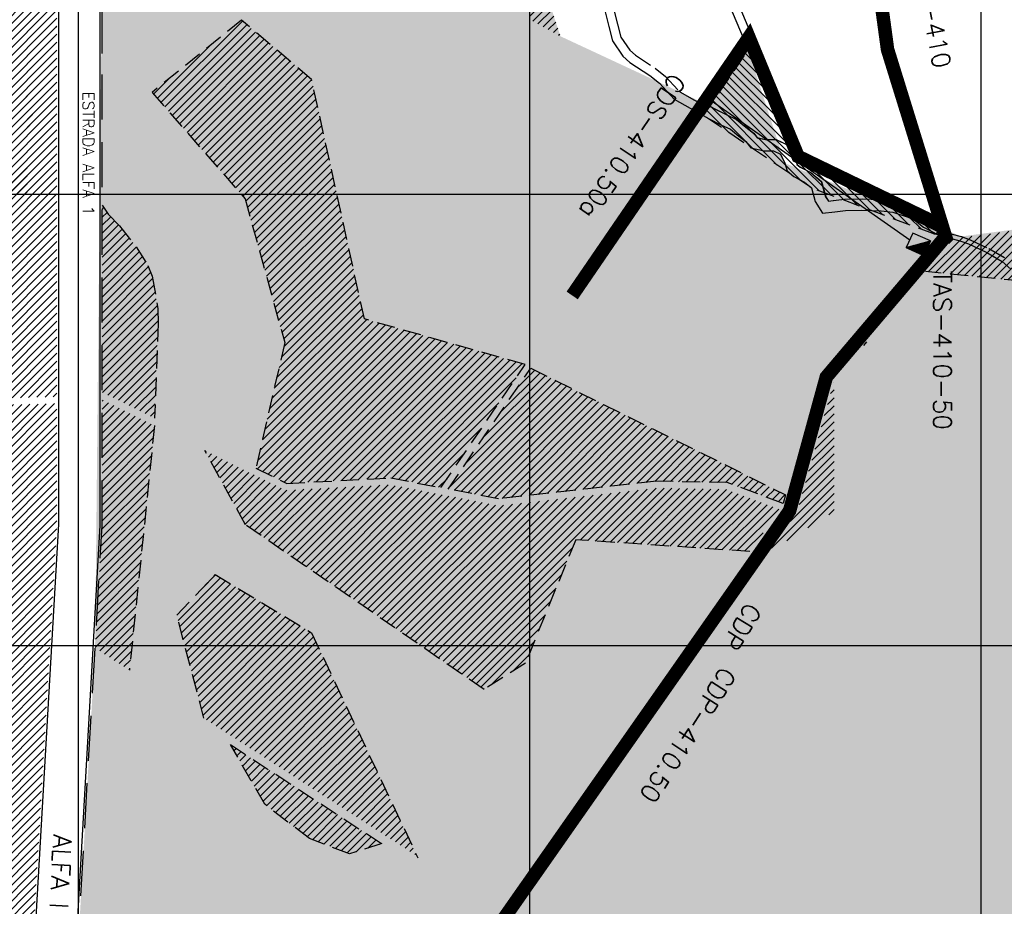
# Model space of a CAD drawing. Extents: x 312047 to 329088, y 8928324 to 8953812.
# Tile 44 of 125: x 323871 to 326052, y 8934422 to 8936387. Entities that reach past the tile are written whole.
import ezdxf
from ezdxf.enums import TextEntityAlignment as Align

# ---------------------------------------------------------------- set-up
doc = ezdxf.new("R2010")
doc.units = 0
doc.header["$LTSCALE"] = 200
doc.header["$MEASUREMENT"] = 0
doc.linetypes.add('DASHED2', pattern=[0.3, 0.2, -0.1])
doc.linetypes.add('HIDDEN', pattern=[0.75, 0.5, -0.25])
doc.layers.get('0').update_dxf_attribs({"linetype": 'CONTINUOUS'})
for name, color, linetype in [('CANAL-PROJ', 180, 'CONTINUOUS'), ('CANAL-TXT', 4, 'CONTINUOUS'), ('CDP', 132, 'CONTINUOUS'), ('CORR', 1, 'DASHED2'), ('FASE1', 5, 'HIDDEN'), ('NOVA MALHA', 1, 'CONTINUOUS'), ('PA-COR', 252, 'CONTINUOUS'), ('PA-DIVI', 130, 'DASHED2'), ('PA-LIN_DIVI', 4, 'DASHED2'), ('PA-LOTE', 100, 'CONTINUOUS'), ('PA-PRAN', 4, 'ZIGZAG'), ('PA-SEQ', 40, 'CONTINUOUS'), ('RODO', 32, 'CONTINUOUS'), ('SETOR 410.50', 145, 'CONTINUOUS'), ('TA', 5, 'CONTINUOUS'), ('TEXT03', 3, 'CONTINUOUS'), ('TEXTO02', 2, 'CONTINUOUS'), ('TEXTO03', 3, 'CONTINUOUS')]:
    doc.layers.add(name, color=color, linetype=linetype)
doc.styles.add('SBI', font='simplex.shx', dxfattribs={"bigfont": 'simp.shx'})
doc.styles.get("Standard").update_dxf_attribs({"font": 'SIMPLEX', "bigfont": 'SIMP'})
doc.linetypes.add('ZIGZAG', pattern='A,0.0001,-0.2,[131,ltypeshp.shx,S=0.2,R=0,X=-0.2,Y=0],-0.4,[131,ltypeshp.shx,S=0.2,R=180,X=0.2,Y=0],-0.2', length=0.8001)
pattern_1 = [(45, (-2e-09, 0), (-8.838834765, 8.838834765), [])]
pattern_2 = [(45, (-16500, 0), (-8.838834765, 8.838834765), [])]
pattern_3 = [(45, (10000, 0), (-8.838834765, 8.838834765), [])]

# ---------------------------------------------------------------- blocks, each defined once
blk = doc.blocks.new('*X18')
at = {"color": 0}
for p, q in [((328441.7, 8920167.6), (328472.4, 8920198.3)), ((328441.9, 8920167.6), (328473.4, 8920199.1)), ((328442.1, 8920167.6), (328474.4, 8920199.9)), ((328442.3, 8920167.6), (328475.4, 8920200.7)), ((328442.4, 8920167.6), (328476.4, 8920201.6)), ((328442.6, 8920167.6), (328477.4, 8920202.4)), ((328442.8, 8920167.6), (328478, 8920202.8)), ((328443, 8920167.6), (328478, 8920202.6)), ((328443.1, 8920167.6), (328478, 8920202.4)), ((328443.3, 8920167.6), (328478, 8920202.3)), ((328443.5, 8920167.6), (328478, 8920202.1)), ((328443.7, 8920167.6), (328478, 8920201.9)), ((328443.9, 8920167.6), (328478, 8920201.7)), ((328444, 8920167.6), (328478, 8920201.6)), ((328444.2, 8920167.6), (328478, 8920201.4)), ((328444.4, 8920167.6), (328478, 8920201.2)), ((328444.6, 8920167.6), (328478, 8920201)), ((328444.7, 8920167.6), (328478, 8920200.9)), ((328444.9, 8920167.6), (328478, 8920200.7)), ((328445.1, 8920167.6), (328478, 8920200.5)), ((328445.3, 8920167.6), (328478, 8920200.3)), ((328445.4, 8920167.6), (328478, 8920200.1)), ((328445.6, 8920167.6), (328478, 8920200)), ((328445.8, 8920167.6), (328478, 8920199.8)), ((328446, 8920167.6), (328478, 8920199.6)), ((328446.2, 8920167.6), (328478, 8920199.4)), ((328446.3, 8920167.6), (328478, 8920199.3)), ((328446.5, 8920167.6), (328478, 8920199.1)), ((328446.7, 8920167.6), (328478, 8920198.9)), ((328446.9, 8920167.6), (328478, 8920198.7)), ((328447, 8920167.6), (328478, 8920198.6)), ((328447.2, 8920167.6), (328478, 8920198.4)), ((328447.4, 8920167.6), (328478, 8920198.2)), ((328447.6, 8920167.6), (328478, 8920198)), ((328447.7, 8920167.6), (328478, 8920197.8)), ((328447.9, 8920167.6), (328478, 8920197.7)), ((328448.1, 8920167.6), (328478, 8920197.5)), ((328437, 8920167.6), (328445.4, 8920176.1)), ((328437.1, 8920167.6), (328446.4, 8920176.9)), ((328437.3, 8920167.6), (328447.4, 8920177.7)), ((328437.5, 8920167.6), (328448.4, 8920178.5)), ((328437.7, 8920167.6), (328449.4, 8920179.3)), ((328437.8, 8920167.6), (328450.4, 8920180.2)), ((328438, 8920167.6), (328451.4, 8920181)), ((328438.2, 8920167.6), (328452.4, 8920181.8)), ((328438.4, 8920167.6), (328453.4, 8920182.6)), ((328438.5, 8920167.6), (328454.4, 8920183.5)), ((328438.7, 8920167.6), (328455.4, 8920184.3)), ((328438.9, 8920167.6), (328456.4, 8920185.1)), ((328439.1, 8920167.6), (328457.4, 8920185.9)), ((328439.3, 8920167.6), (328458.4, 8920186.7)), ((328439.4, 8920167.6), (328459.4, 8920187.6)), ((328439.6, 8920167.6), (328460.4, 8920188.4)), ((328439.8, 8920167.6), (328461.4, 8920189.2)), ((328440, 8920167.6), (328462.4, 8920190)), ((328440.1, 8920167.6), (328463.4, 8920190.9)), ((328440.3, 8920167.6), (328464.4, 8920191.7)), ((328440.5, 8920167.6), (328465.4, 8920192.5)), ((328440.7, 8920167.6), (328466.4, 8920193.3)), ((328440.8, 8920167.6), (328467.4, 8920194.1)), ((328441, 8920167.6), (328468.4, 8920195)), ((328441.2, 8920167.6), (328469.4, 8920195.8)), ((328441.4, 8920167.6), (328470.4, 8920196.6)), ((328441.6, 8920167.6), (328471.4, 8920197.4)), ((328448.3, 8920167.6), (328478, 8920197.3)), ((328448.4, 8920167.6), (328478, 8920197.1)), ((328448.6, 8920167.6), (328478, 8920197)), ((328448.8, 8920167.6), (328478, 8920196.8)), ((328449, 8920167.6), (328478, 8920196.6)), ((328449.2, 8920167.6), (328478, 8920196.4)), ((328449.3, 8920167.6), (328478, 8920196.3)), ((328449.5, 8920167.6), (328478, 8920196.1)), ((328449.7, 8920167.6), (328478, 8920195.9)), ((328449.9, 8920167.6), (328478, 8920195.7)), ((328450, 8920167.6), (328478, 8920195.5)), ((328450.2, 8920167.6), (328478, 8920195.4)), ((328450.4, 8920167.6), (328478, 8920195.2)), ((328450.6, 8920167.6), (328478, 8920195)), ((328450.7, 8920167.6), (328478, 8920194.8)), ((328450.9, 8920167.6), (328478, 8920194.7)), ((328451.1, 8920167.6), (328478, 8920194.5)), ((328451.3, 8920167.6), (328478, 8920194.3)), ((328451.5, 8920167.6), (328478, 8920194.1)), ((328451.6, 8920167.6), (328478, 8920194)), ((328451.8, 8920167.6), (328478, 8920193.8)), ((328452, 8920167.6), (328478, 8920193.6)), ((328452.2, 8920167.6), (328478, 8920193.4)), ((328452.3, 8920167.6), (328478, 8920193.3)), ((328452.5, 8920167.6), (328478, 8920193.1)), ((328452.7, 8920167.6), (328478, 8920192.9)), ((328452.9, 8920167.6), (328478, 8920192.7)), ((328453, 8920167.6), (328478, 8920192.5)), ((328453.2, 8920167.6), (328478, 8920192.4)), ((328453.4, 8920167.6), (328478, 8920192.2)), ((328453.6, 8920167.6), (328478, 8920192)), ((328453.8, 8920167.6), (328478, 8920191.8)), ((328453.9, 8920167.6), (328478, 8920191.7)), ((328454.1, 8920167.6), (328478, 8920191.5)), ((328454.3, 8920167.6), (328478, 8920191.3)), ((328454.5, 8920167.6), (328478, 8920191.1)), ((328454.6, 8920167.6), (328478, 8920191)), ((328454.8, 8920167.6), (328478, 8920190.8)), ((328455, 8920167.6), (328478, 8920190.6)), ((328455.2, 8920167.6), (328478, 8920190.4)), ((328455.3, 8920167.6), (328478, 8920190.2)), ((328455.5, 8920167.6), (328478, 8920190.1)), ((328455.7, 8920167.6), (328478, 8920189.9)), ((328455.9, 8920167.6), (328478, 8920189.7)), ((328456.1, 8920167.6), (328478, 8920189.5)), ((328456.2, 8920167.6), (328478, 8920189.4)), ((328456.4, 8920167.6), (328478, 8920189.2)), ((328456.6, 8920167.6), (328478, 8920189)), ((328456.8, 8920167.6), (328478, 8920188.8)), ((328456.9, 8920167.6), (328478, 8920188.7)), ((328457.1, 8920167.6), (328478, 8920188.5)), ((328457.3, 8920167.6), (328478, 8920188.3)), ((328457.5, 8920167.6), (328478, 8920188.1)), ((328457.6, 8920167.6), (328478, 8920187.9)), ((328457.8, 8920167.6), (328478, 8920187.8)), ((328458, 8920167.6), (328478, 8920187.6)), ((328458.2, 8920167.6), (328478, 8920187.4)), ((328458.3, 8920167.6), (328478, 8920187.2)), ((328458.5, 8920167.6), (328478, 8920187.1)), ((328458.7, 8920167.6), (328478, 8920186.9)), ((328458.9, 8920167.6), (328478, 8920186.7)), ((328459.1, 8920167.6), (328478, 8920186.5)), ((328459.2, 8920167.6), (328478, 8920186.4)), ((328459.4, 8920167.6), (328478, 8920186.2)), ((328459.6, 8920167.6), (328478, 8920186)), ((328459.8, 8920167.6), (328478, 8920185.8)), ((328459.9, 8920167.6), (328478, 8920185.6)), ((328460.1, 8920167.6), (328478, 8920185.5)), ((328460.3, 8920167.6), (328478, 8920185.3)), ((328460.5, 8920167.6), (328478, 8920185.1)), ((328460.6, 8920167.6), (328478, 8920184.9)), ((328460.8, 8920167.6), (328478, 8920184.8)), ((328461, 8920167.6), (328478, 8920184.6)), ((328461.2, 8920167.6), (328478, 8920184.4)), ((328461.4, 8920167.6), (328478, 8920184.2)), ((328461.5, 8920167.6), (328478, 8920184.1)), ((328461.7, 8920167.6), (328478, 8920183.9)), ((328461.9, 8920167.6), (328478, 8920183.7)), ((328462.1, 8920167.6), (328478, 8920183.5)), ((328462.2, 8920167.6), (328478, 8920183.4)), ((328462.4, 8920167.6), (328478, 8920183.2)), ((328462.6, 8920167.6), (328478, 8920183)), ((328462.8, 8920167.6), (328478, 8920182.8)), ((328462.9, 8920167.6), (328478, 8920182.6)), ((328463.1, 8920167.6), (328478, 8920182.5)), ((328463.3, 8920167.6), (328478, 8920182.3)), ((328463.5, 8920167.6), (328478, 8920182.1)), ((328463.7, 8920167.6), (328478, 8920181.9)), ((328463.8, 8920167.6), (328478, 8920181.8)), ((328464, 8920167.6), (328478, 8920181.6)), ((328464.2, 8920167.6), (328478, 8920181.4)), ((328464.4, 8920167.6), (328478, 8920181.2)), ((328464.5, 8920167.6), (328478, 8920181.1)), ((328464.7, 8920167.6), (328478, 8920180.9)), ((328464.9, 8920167.6), (328478, 8920180.7)), ((328465.1, 8920167.6), (328478, 8920180.5)), ((328465.2, 8920167.6), (328478, 8920180.3)), ((328465.4, 8920167.6), (328478, 8920180.2)), ((328465.6, 8920167.6), (328478, 8920180)), ((328465.8, 8920167.6), (328478, 8920179.8)), ((328465.9, 8920167.6), (328478, 8920179.6)), ((328466.1, 8920167.6), (328478, 8920179.5)), ((328466.3, 8920167.6), (328478, 8920179.3)), ((328466.5, 8920167.6), (328478, 8920179.1)), ((328466.7, 8920167.6), (328478, 8920178.9)), ((328466.8, 8920167.6), (328478, 8920178.8)), ((328467, 8920167.6), (328478, 8920178.6)), ((328467.2, 8920167.6), (328478, 8920178.4)), ((328467.4, 8920167.6), (328478, 8920178.2)), ((328467.5, 8920167.6), (328478, 8920178)), ((328467.7, 8920167.6), (328478, 8920177.9)), ((328467.9, 8920167.6), (328478, 8920177.7)), ((328468.1, 8920167.6), (328478, 8920177.5)), ((328468.2, 8920167.6), (328478, 8920177.3)), ((328468.4, 8920167.6), (328478, 8920177.2)), ((328468.6, 8920167.6), (328478, 8920177)), ((328468.8, 8920167.6), (328478, 8920176.8)), ((328469, 8920167.6), (328478, 8920176.6)), ((328469.1, 8920167.6), (328478, 8920176.5)), ((328469.3, 8920167.6), (328478, 8920176.3)), ((328469.5, 8920167.6), (328478, 8920176.1)), ((328469.7, 8920167.6), (328478, 8920175.9)), ((328469.8, 8920167.6), (328478, 8920175.7)), ((328435.2, 8920167.6), (328435.4, 8920167.8)), ((328435.4, 8920167.6), (328436.4, 8920168.6)), ((328435.5, 8920167.6), (328437.4, 8920169.5)), ((328435.7, 8920167.6), (328438.4, 8920170.3)), ((328435.9, 8920167.6), (328439.4, 8920171.1)), ((328436.1, 8920167.6), (328440.4, 8920171.9)), ((328436.3, 8920167.6), (328441.4, 8920172.8)), ((328436.4, 8920167.6), (328442.4, 8920173.6)), ((328436.6, 8920167.6), (328443.4, 8920174.4)), ((328436.8, 8920167.6), (328444.4, 8920175.2)), ((328470, 8920167.6), (328478, 8920175.6)), ((328470.2, 8920167.6), (328478, 8920175.4)), ((328470.4, 8920167.6), (328478, 8920175.2)), ((328470.5, 8920167.6), (328478, 8920175)), ((328470.7, 8920167.6), (328478, 8920174.9)), ((328470.9, 8920167.6), (328478, 8920174.7)), ((328471.1, 8920167.6), (328478, 8920174.5)), ((328471.3, 8920167.6), (328478, 8920174.3)), ((328471.4, 8920167.6), (328478, 8920174.2)), ((328471.6, 8920167.6), (328478, 8920174)), ((328471.8, 8920167.6), (328478, 8920173.8)), ((328472, 8920167.6), (328478, 8920173.6)), ((328472.1, 8920167.6), (328478, 8920173.5)), ((328472.3, 8920167.6), (328478, 8920173.3)), ((328472.5, 8920167.6), (328478, 8920173.1)), ((328472.7, 8920167.6), (328478, 8920172.9)), ((328472.8, 8920167.6), (328478, 8920172.7)), ((328473, 8920167.6), (328478, 8920172.6)), ((328473.2, 8920167.6), (328478, 8920172.4)), ((328473.4, 8920167.6), (328478, 8920172.2)), ((328473.6, 8920167.6), (328478, 8920172)), ((328473.7, 8920167.6), (328478, 8920171.9)), ((328473.9, 8920167.6), (328478, 8920171.7)), ((328474.1, 8920167.6), (328478, 8920171.5)), ((328474.3, 8920167.6), (328478, 8920171.3)), ((328474.4, 8920167.6), (328478, 8920171.2)), ((328474.6, 8920167.6), (328478, 8920171)), ((328474.8, 8920167.6), (328478, 8920170.8)), ((328475, 8920167.6), (328478, 8920170.6)), ((328475.1, 8920167.6), (328478, 8920170.4)), ((328475.3, 8920167.6), (328478, 8920170.3)), ((328475.5, 8920167.6), (328478, 8920170.1)), ((328475.7, 8920167.6), (328478, 8920169.9)), ((328475.8, 8920167.6), (328478, 8920169.7)), ((328476, 8920167.6), (328478, 8920169.6)), ((328476.2, 8920167.6), (328478, 8920169.4)), ((328476.4, 8920167.6), (328478, 8920169.2)), ((328476.6, 8920167.6), (328478, 8920169)), ((328476.7, 8920167.6), (328478, 8920168.9)), ((328476.9, 8920167.6), (328478, 8920168.7)), ((328477.1, 8920167.6), (328478, 8920168.5)), ((328477.3, 8920167.6), (328478, 8920168.3)), ((328477.4, 8920167.6), (328478, 8920168.1)), ((328477.6, 8920167.6), (328478, 8920168)), ((328477.8, 8920167.6), (328478, 8920167.8)), ((328478, 8920167.6), (328478, 8920167.6))]:
    blk.add_line(p, q, dxfattribs=at)
blk = doc.blocks.new('B-116')
at = {"layer": 'PA-SEQ'}
h = blk.add_hatch(dxfattribs=at)
h.set_pattern_fill('ANSI31', color=256, scale=100, style=0)
h.paths.add_polyline_path([(325003, 8935614.4), (325567.4, 8935333.9), (325562, 8935314.6), (325438.5, 8935361), (325281.6, 8935363.9), (324931.4, 8935325.1), (324820.1, 8935346.7)])
h = blk.add_hatch(dxfattribs=at)
h.set_pattern_fill('ANSI31', color=256, scale=100, style=0)
h.paths.add_polyline_path([(324337.8, 8934780.2), (324672.9, 8934560.8), (324601.4, 8934538.3), (324512.6, 8934571.9), (324413.6, 8934648.2)])
h = blk.add_hatch(dxfattribs=at)
h.set_pattern_fill('ANSI31', color=256, scale=100, style=0)
h.paths.add_polyline_path([(324488.8, 8933489.4), (324440, 8933739.6), (323997.9, 8934303), (323985.4, 8934086.1)])
h = blk.add_hatch(dxfattribs=at)
h.set_pattern_fill('ANSI31', color=256, scale=100, style=0)
h.paths.add_polyline_path([(324337.6, 8934292.7), (324332.1, 8934254.3), (324389.1, 8934219.7), (324426, 8934235.9)])
h = blk.add_hatch(dxfattribs=at)
h.set_pattern_fill('ANSI31', color=256, scale=100, style=0)
h.paths.add_polyline_path([(324360.9, 8934311.6), (324337.6, 8934292.7), (324426, 8934235.9), (324419.7, 8934273.6)])
h = blk.add_hatch(dxfattribs=at)
h.set_pattern_fill('ANSI31', color=256, scale=100, style=0)
h.paths.add_polyline_path([(324857.8, 8932421), (324791.8, 8932335.9), (324644.7, 8932306.5), (324588.5, 8932386.7), (324719, 8932486.9), (324839.9, 8932495.1)])
at = {"layer": 'PA-DIVI'}
blk.add_lwpolyline([(324337.8, 8934780.2), (324672.9, 8934560.8), (324601.4, 8934538.3), (324512.6, 8934571.9), (324413.6, 8934648.2)], close=True, dxfattribs=at)
at = {"layer": 'PA-LIN_DIVI'}
for points in [[(325003, 8935614.4), (325567.4, 8935333.9), (325562, 8935314.6), (325438.5, 8935361), (325281.6, 8935363.9), (324931.4, 8935325.1), (324820.1, 8935346.7)], [(324488.8, 8933489.4), (324440, 8933739.6), (323997.9, 8934303), (323985.4, 8934086.1)], [(324337.6, 8934292.7), (324332.1, 8934254.3), (324389.1, 8934219.7), (324426, 8934235.9)], [(324360.9, 8934311.6), (324337.6, 8934292.7), (324426, 8934235.9), (324419.7, 8934273.6)], [(324857.8, 8932421), (324791.8, 8932335.9), (324644.7, 8932306.5), (324588.5, 8932386.7), (324719, 8932486.9), (324839.9, 8932495.1)]]:
    blk.add_lwpolyline(points, close=True, dxfattribs=at)

msp = doc.modelspace()

# ---------------------------------------------------------------- hatches: boundary and pattern name
at = {"layer": 'PA-SEQ'}
h = msp.add_hatch(dxfattribs=at)
h.set_pattern_fill('ANSI31,_I', color=256, scale=100, style=2)
h.set_pattern_definition(pattern_1)
h.paths.add_polyline_path([(323803.1, 8937034.9), (323500, 8936048.5), (323467.6, 8936000), (323793.5, 8936000), (323953.3, 8936376.1), (323953.3, 8936494.4)])
edge = h.paths.add_edge_path(flags=16)
edge.add_ellipse((323762.2, 8936173), major_axis=(0, -57.7), ratio=0.384685, start_angle=0, end_angle=360)
h.paths.add_polyline_path([(323953.3, 8936376.1), (323793.5, 8936000), (323953.3, 8936000)])
h.paths.add_polyline_path([(323599.1, 8935542.6), (323953.3, 8935551.1), (323953.3, 8936000), (323793.5, 8936000)])
h.paths.add_polyline_path([(323599.1, 8935542.6), (323793.5, 8936000), (323467.6, 8936000), (323236, 8935652.8), (323200.1, 8935533)])
h.paths.add_polyline_path([(323747, 8936210.7), (323747, 8936137), (323783, 8936137), (323783, 8936210.7)], flags=8)
h = msp.add_hatch(dxfattribs=at)
h.set_pattern_fill('ANSI31,_I', color=256, scale=100, style=2)
h.set_pattern_definition(pattern_1)
h.paths.add_polyline_path([(325000, 8936559.1), (325000, 8936388.1), (325068.8, 8936350.1)])
h = msp.add_hatch(dxfattribs=at)
h.set_pattern_fill('ANSI31', color=256, scale=100, style=0)
h.set_pattern_definition(pattern_2)
h.paths.add_polyline_path([(324394.1, 8935392.8), (324462.3, 8935359.1), (324692.7, 8935371.4), (324804, 8935349.8), (324990.7, 8935622.8), (324634.3, 8935723.6), (324517.5, 8936254.6), (324362.4, 8936385.6), (324164, 8936225.7), (324370.2, 8935990.1), (324457.9, 8935671.3)])
h = msp.add_hatch(dxfattribs=at)
h.set_pattern_fill('ANSI31', color=256, scale=100, style=0)
h.set_pattern_definition(pattern_2)
h.paths.add_polyline_path([(324394.1, 8935392.8), (324462.3, 8935359.1), (324692.7, 8935371.4), (324804, 8935349.8), (324990.7, 8935622.8), (324634.3, 8935723.6), (324517.5, 8936254.6), (324362.4, 8936385.6), (324164, 8936225.7), (324370.2, 8935990.1), (324457.9, 8935671.3)])
h = msp.add_hatch(dxfattribs=at)
h.set_pattern_fill('ANSI31', color=256, scale=100, style=0)
h.set_pattern_definition(pattern_2)
h.paths.add_polyline_path([(324394.1, 8935392.8), (324462.3, 8935359.1), (324692.7, 8935371.4), (324804, 8935349.8), (324990.7, 8935622.8), (324634.3, 8935723.6), (324517.5, 8936254.6), (324362.4, 8936385.6), (324164, 8936225.7), (324370.2, 8935990.1), (324457.9, 8935671.3)])
h = msp.add_hatch(dxfattribs=at)
h.set_pattern_fill('ANSI31,_I', color=256, scale=100, style=2)
h.set_pattern_definition(pattern_1)
h.paths.add_polyline_path([(323953.3, 8936376.1), (323793.5, 8936000), (323953.3, 8936000)])
h = msp.add_hatch(dxfattribs=at)
h.set_pattern_fill('ANSI31', color=256, scale=100, angle=90, style=0)
h.paths.add_polyline_path([(325485.8, 8936317, -0.254901), (325483.5, 8936317.2), (325387.2, 8936176.4, -0.247692), (325388.3, 8936174.3, -0.148836), (325387.9, 8936172.9), (325622.7, 8936015.4, -0.740893), (325627.3, 8936014, -0.090283), (325627.1, 8936013.1), (325899.7, 8935910.5), (325904.1, 8935915.8, -0.090796), (325904, 8935916.7, -0.117097), (325904.2, 8935917.8), (325588.9, 8936076.5, -0.790355), (325584.2, 8936077.6, -0.30169), (325585.7, 8936079.9)])
h = msp.add_hatch(dxfattribs=at)
h.set_pattern_fill('ANSI31', color=256, scale=100, angle=-1e-14, style=0)
h.paths.add_polyline_path([(326000, 8935909.7), (325937.5, 8935901.2), (325877.3, 8935828.8), (326000, 8935816.3)])
h.paths.add_polyline_path([(326500, 8935977.1), (326000, 8935909.7), (326000, 8935816.3), (326500, 8935765.5)])
h.paths.add_polyline_path([(326669.5, 8936000), (326500, 8935977.1), (326500, 8935765.5), (326569.3, 8935758.5), (326735.2, 8935500), (326803.5, 8935500), (326744.3, 8935725.5)])
h.paths.add_polyline_path([(326803.5, 8935500), (326735.2, 8935500), (326781.6, 8935427.6), (326850.5, 8935158.8), (326878.7, 8935098.8), (326845, 8935342)])
h = msp.add_hatch(dxfattribs=at)
h.set_pattern_fill('ANSI31', color=256, scale=100, angle=-1e-14, style=0)
h.paths.add_polyline_path([(326000, 8935909.7), (325937.5, 8935901.2), (325877.3, 8935828.8), (326000, 8935816.3)])
h.paths.add_polyline_path([(326500, 8935977.1), (326000, 8935909.7), (326000, 8935816.3), (326500, 8935765.5)])
h.paths.add_polyline_path([(326669.5, 8936000), (326500, 8935977.1), (326500, 8935765.5), (326569.3, 8935758.5), (326735.2, 8935500), (326803.5, 8935500), (326744.3, 8935725.5)])
h.paths.add_polyline_path([(326803.5, 8935500), (326735.2, 8935500), (326781.6, 8935427.6), (326850.5, 8935158.8), (326878.7, 8935098.8), (326845, 8935342)])
h = msp.add_hatch(dxfattribs=at)
h.set_pattern_fill('ANSI31', color=256, scale=100, style=0)
h.set_pattern_definition(pattern_2)
h.paths.add_polyline_path([(324053.3, 8935975.7), (324066.9, 8935955.7), (324091.9, 8935930.3), (324128.7, 8935883.2), (324154.5, 8935841.8), (324164.4, 8935818.2), (324177, 8935746.8), (324177.3, 8935713.5), (324169.4, 8935504), (324053.3, 8935561.4)])
h = msp.add_hatch(dxfattribs=at)
h.set_pattern_fill('ANSI31', color=256, scale=100, style=0)
h.set_pattern_definition(pattern_2)
h.paths.add_polyline_path([(324053.3, 8935975.7), (324066.9, 8935955.7), (324091.9, 8935930.3), (324128.7, 8935883.2), (324154.5, 8935841.8), (324164.4, 8935818.2), (324177, 8935746.8), (324177.3, 8935713.5), (324169.4, 8935504), (324053.3, 8935561.4)])
h = msp.add_hatch(dxfattribs=at)
h.set_pattern_fill('ANSI31', color=256, scale=100, style=0)
h.set_pattern_definition(pattern_2)
h.paths.add_polyline_path([(324053.3, 8935975.7), (324066.9, 8935955.7), (324091.9, 8935930.3), (324128.7, 8935883.2), (324154.5, 8935841.8), (324164.4, 8935818.2), (324177, 8935746.8), (324177.3, 8935713.5), (324169.4, 8935504), (324053.3, 8935561.4)])
h = msp.add_hatch(dxfattribs=at)
h.set_pattern_fill('ANSI31', color=256, scale=100, angle=-1e-14, style=0)
h.paths.add_polyline_path([(325675.2, 8935583.5, -0.069058), (325674.5, 8935583.6), (325650.8, 8935500), (325675.2, 8935500)])
h.paths.add_polyline_path([(325675.2, 8935500), (325650.8, 8935500), (325594, 8935299.3, -0.305013), (325595.8, 8935297.2), (325675.2, 8935306)])
h.paths.add_polyline_path([(325673, 8935295.6, -0.139842), (325672.7, 8935296.9, -0.414214), (325675.2, 8935299.4), (325675.2, 8935306), (325595.8, 8935297.2, -0.645412), (325591.9, 8935294.8), (325531.8, 8935209, -0.101359), (325532.5, 8935208.2)])
h = msp.add_hatch(dxfattribs=at)
h.set_pattern_fill('ANSI31,_I', color=256, scale=100, style=2)
h.set_pattern_definition(pattern_1)
h.paths.add_polyline_path([(323936.1, 8934969.2), (323953.3, 8935268.6), (323953.3, 8935536.1), (323343.8, 8935521.5), (323154.6, 8935001.4), (322863.5, 8934544), (323098, 8934209), (323289.3, 8933923), (323274.4, 8933796.3), (323244.8, 8933543.1), (323216.5, 8933302.3), (323484.2, 8933216.4), (323806, 8933055.9), (323828.7, 8933103), (323877.2, 8933945), (323908.3, 8934485.3)])
h = msp.add_hatch(dxfattribs=at)
h.set_pattern_fill('ANSI31', color=256, scale=100, style=0)
h.set_pattern_definition(pattern_3)
h.paths.add_polyline_path([(324169.4, 8935487.2), (324053.3, 8935544.7), (324053.3, 8935265.7), (324037.7, 8934994.6), (324113.8, 8934945.4)])
h = msp.add_hatch(dxfattribs=at)
h.set_pattern_fill('ANSI31', color=256, scale=100, style=0)
h.set_pattern_definition(pattern_3)
h.paths.add_polyline_path([(324169.4, 8935487.2), (324053.3, 8935544.7), (324053.3, 8935265.7), (324037.7, 8934994.6), (324113.8, 8934945.4)])
h = msp.add_hatch(dxfattribs=at)
h.set_pattern_fill('ANSI31', color=256, scale=100, style=0)
h.set_pattern_definition(pattern_3)
h.paths.add_polyline_path([(324169.4, 8935487.2), (324053.3, 8935544.7), (324053.3, 8935265.7), (324037.7, 8934994.6), (324113.8, 8934945.4)])
h = msp.add_hatch(dxfattribs=at)
h.set_pattern_fill('ANSI31', color=256, scale=100, angle=-1e-14, style=0)
h.paths.add_polyline_path([(325553.9, 8935301.6), (325435.7, 8935346), (325282.3, 8935348.9), (324930.8, 8935309.9), (324751.6, 8935344.7), (324691.6, 8935356.3), (324459.1, 8935343.9), (324280.7, 8935432.1), (324371.2, 8935267.4), (324899.7, 8934902.5), (324991.4, 8934961.1), (325102.7, 8935234.4), (325488.5, 8935208.2)])
h = msp.add_hatch(dxfattribs=at)
h.set_pattern_fill('ANSI31', color=256, scale=100, angle=-1e-14, style=0)
h.paths.add_polyline_path([(325553.9, 8935301.6), (325435.7, 8935346), (325282.3, 8935348.9), (324930.8, 8935309.9), (324751.6, 8935344.7), (324691.6, 8935356.3), (324459.1, 8935343.9), (324280.7, 8935432.1), (324371.2, 8935267.4), (324899.7, 8934902.5), (324991.4, 8934961.1), (325102.7, 8935234.4), (325488.5, 8935208.2)])
h = msp.add_hatch(dxfattribs=at)
h.set_pattern_fill('ANSI31', color=256, scale=100, angle=-1e-14, style=0)
h.paths.add_polyline_path([(325553.9, 8935301.6), (325435.7, 8935346), (325282.3, 8935348.9), (324930.8, 8935309.9), (324751.6, 8935344.7), (324691.6, 8935356.3), (324459.1, 8935343.9), (324280.7, 8935432.1), (324371.2, 8935267.4), (324899.7, 8934902.5), (324991.4, 8934961.1), (325102.7, 8935234.4), (325488.5, 8935208.2)])
h = msp.add_hatch(dxfattribs=at)
h.set_pattern_fill('ANSI31', color=256, scale=100, style=0)
h.set_pattern_definition(pattern_3)
h.paths.add_polyline_path([(324517.2, 8935028.3), (324303.7, 8935157), (324219, 8935066.9), (324278.9, 8934838.7), (324750.9, 8934533.5)])
h = msp.add_hatch(dxfattribs=at)
h.set_pattern_fill('ANSI31', color=256, scale=100, style=0)
h.set_pattern_definition(pattern_3)
h.paths.add_polyline_path([(324517.2, 8935028.3), (324303.7, 8935157), (324219, 8935066.9), (324278.9, 8934838.7), (324750.9, 8934533.5)])
h = msp.add_hatch(dxfattribs=at)
h.set_pattern_fill('ANSI31', color=256, scale=100, style=0)
h.set_pattern_definition(pattern_3)
h.paths.add_polyline_path([(324517.2, 8935028.3), (324303.7, 8935157), (324219, 8935066.9), (324278.9, 8934838.7), (324750.9, 8934533.5)])
at = {"layer": 'SETOR 410.50'}
h = msp.add_hatch(dxfattribs=at)
h.set_pattern_fill('DOTS', color=256, scale=100, angle=-90, style=0)
h.set_pattern_definition([(270, (-8635185.5995, 9270004.921), (6.25, -3.125), [0, -6.25])])
h.paths.add_polyline_path([(324679.8, 8937531.7), (323903.3, 8937289.7), (323868.6, 8937172.3), (324053.3, 8936508.1), (324037.8, 8934995.3), (323856.4, 8931800.1), (324326.4, 8931523.2), (324913.9, 8932042.3), (325210.1, 8932436.3), (324973.2, 8932515.5), (326132.9, 8934280.1), (326476.4, 8934025.6), (326466.5, 8934110), (326516.2, 8934276.5), (326587.7, 8934399), (326583.9, 8934513.7), (326645.8, 8934766.3), (326878.7, 8935098.8), (326845, 8935342), (326743.2, 8935726.5), (326669.5, 8936000), (325957.1, 8935906.5), (325566.1, 8936069), (325484.9, 8936319.3), (325393.5, 8936198.7), (325068.8, 8936350.1), (324965.3, 8936664.4)])

# ---------------------------------------------------------------- linework, layer by layer
at = {"layer": 'CANAL-PROJ', "const_width": 30}
for points in [[(326323.8, 8937275.6), (326179.2, 8937301.2), (325898.7, 8936983), (325739.7, 8936716.3), (325793.5, 8936320.9), (325922, 8935906.1), (325657.9, 8935595), (325576.5, 8935298.5), (324945.3, 8934397.8), (324541.8, 8933422.7)], [(325911.6, 8935930.8), (325595.3, 8936083.8), (325486.4, 8936347.9), (325094.8, 8935775.7)]]:
    msp.add_lwpolyline(points, dxfattribs=at)
at = {"layer": 'CDP'}
msp.add_line((325395.7, 8936213.2), (325842.7, 8935899.1), dxfattribs=at)
at = {"layer": 'CORR'}
for p, q in [((325187.2, 8936408.8), (325195.3, 8936376.9)), ((325195.3, 8936376.9), (325202.6, 8936348.3)), ((325202.6, 8936348.3), (325222.3, 8936319.2)), ((325222.3, 8936319.2), (325235, 8936307.9)), ((325235, 8936307.9), (325278.7, 8936279.2)), ((325278.7, 8936279.2), (325301.6, 8936260.7)), ((325301.6, 8936260.7), (325333, 8936226.9)), ((325333, 8936226.9), (325365.8, 8936208.4)), ((325364, 8936186.6), (325378.2, 8936207.3)), ((325365.8, 8936208.4), (325375.2, 8936203.2)), ((325375.2, 8936203.2), (325378.1, 8936207.3)), ((325378.1, 8936207.3), (325408.9, 8936190)), ((325378.2, 8936207.3), (325409.1, 8936190)), ((325408.9, 8936190), (325435.7, 8936176.4)), ((325409.1, 8936190), (325435.8, 8936176.4)), ((325435.7, 8936176.4), (325458.7, 8936165.3)), ((325435.8, 8936176.4), (325458.9, 8936165.3)), ((325458.7, 8936165.3), (325479.6, 8936148.6)), ((325458.9, 8936165.3), (325479.7, 8936148.5)), ((325479.6, 8936148.6), (325496.8, 8936135)), ((325479.7, 8936148.5), (325496.9, 8936135)), ((325496.8, 8936135), (325504.7, 8936125.4)), ((325496.9, 8936135), (325504.9, 8936125.3)), ((325504.7, 8936125.4), (325522.9, 8936121)), ((325504.9, 8936125.3), (325523.1, 8936121)), ((325522.9, 8936121), (325546.3, 8936121)), ((325523.1, 8936121), (325546.5, 8936121)), ((325546.3, 8936121), (325574.7, 8936108)), ((325546.5, 8936121), (325574.8, 8936108)), ((325574.7, 8936108), (325589.5, 8936078)), ((325574.8, 8936108), (325589.6, 8936078)), ((325589.5, 8936078), (325592.9, 8936066.1)), ((325589.6, 8936078), (325593, 8936066.1)), ((325592.9, 8936066.1), (325600.1, 8936059.9)), ((325593, 8936066.1), (325600.3, 8936059.9)), ((325600.1, 8936059.9), (325623.6, 8936047.9)), ((325600.3, 8936059.9), (325623.8, 8936047.9)), ((325623.6, 8936047.9), (325646.7, 8936028.1)), ((325623.8, 8936047.9), (325646.9, 8936028.1)), ((325646.7, 8936028.1), (325656.4, 8935994.2)), ((325646.9, 8936028.1), (325656.5, 8935994.2)), ((325656.4, 8935994.2), (325662.4, 8935984.6)), ((325656.5, 8935994.2), (325662.5, 8935984.6)), ((325662.4, 8935984.6), (325673.4, 8935985.8)), ((325662.5, 8935984.6), (325673.5, 8935985.8)), ((325673.4, 8935985.8), (325698.2, 8935989)), ((325673.5, 8935985.8), (325698.3, 8935988.9)), ((325698.2, 8935989), (325737, 8935990)), ((325698.3, 8935988.9), (325737.1, 8935990)), ((325737, 8935990), (325781.7, 8935987.9)), ((325737.1, 8935990), (325781.9, 8935987.9)), ((325781.7, 8935987.9), (325810.6, 8935984.5)), ((325781.9, 8935987.9), (325810.8, 8935984.5)), ((325810.6, 8935984.5), (325848.7, 8935972.2)), ((325810.8, 8935984.5), (325848.9, 8935972.2)), ((325848.7, 8935972.2), (325869.3, 8935962.3)), ((325869.3, 8935962.3), (325887.1, 8935948)), ((325869.4, 8935962.2), (325887.2, 8935948)), ((325887.1, 8935948), (325898.5, 8935941.9)), ((325887.2, 8935948), (325898.7, 8935941.9)), ((325934, 8935912.5), (325957, 8935906.6)), ((325934.2, 8935912.4), (325957.1, 8935906.5)), ((325957, 8935906.6), (325976.7, 8935899.2)), ((325957.1, 8935906.5), (325976.8, 8935899.2)), ((325976.7, 8935899.2), (326018.1, 8935879.9)), ((325976.8, 8935899.2), (326018.3, 8935879.8)), ((326018.1, 8935879.9), (326051, 8935860.5)), ((326018.3, 8935879.8), (326053.5, 8935859.1)), ((325741.2, 8935665.1), (325747.6, 8935672.9))]:
    msp.add_line(p, q, dxfattribs=at)
at = {"layer": 'FASE1'}
for p, q in [((324053.4, 8935265.7), (324053.4, 8936508.1)), ((325167.8, 8936404), (325175.9, 8936372)), ((325167.8, 8936404), (325175.9, 8936372)), ((325175.9, 8936372), (325184, 8936340)), ((325175.9, 8936372), (325184, 8936340)), ((325184, 8936340), (325207.2, 8936306)), ((325184, 8936340), (325207.2, 8936306)), ((325207.2, 8936306), (325222.7, 8936292)), ((325207.2, 8936306), (325222.7, 8936292)), ((325222.7, 8936292), (325266.9, 8936263)), ((325222.7, 8936292), (325266.9, 8936263)), ((325266.9, 8936263), (325287.9, 8936246)), ((325266.9, 8936263), (325287.9, 8936246)), ((325287.9, 8936246), (325320.4, 8936211)), ((325287.9, 8936246), (325320.4, 8936211)), ((325320.4, 8936211), (325356, 8936191)), ((325320.4, 8936211), (325356, 8936191)), ((325356, 8936191), (325397.1, 8936168)), ((325356, 8936191), (325397.1, 8936168)), ((325397.1, 8936168), (325424.5, 8936154)), ((325397.1, 8936168), (325424.5, 8936154)), ((325424.5, 8936154), (325445.3, 8936144)), ((325424.5, 8936154), (325445.3, 8936144)), ((325445.3, 8936144), (325464, 8936129)), ((325445.3, 8936144), (325464, 8936129)), ((325464, 8936129), (325479.2, 8936117)), ((325464, 8936129), (325479.2, 8936117)), ((325479.2, 8936117), (325490.8, 8936103)), ((325479.2, 8936117), (325490.8, 8936103)), ((325490.8, 8936103), (325519.9, 8936096)), ((325490.8, 8936103), (325519.9, 8936096)), ((325519.9, 8936096), (325540.9, 8936096)), ((325519.9, 8936096), (325540.9, 8936096)), ((325540.9, 8936096), (325556.2, 8936089)), ((325540.9, 8936096), (325556.2, 8936089)), ((325556.2, 8936089), (325566.1, 8936069)), ((325556.2, 8936089), (325566.1, 8936069)), ((325566.1, 8936069), (325570.9, 8936052)), ((325566.1, 8936069), (325570.9, 8936052)), ((325570.9, 8936052), (325586.1, 8936039)), ((325570.9, 8936052), (325586.1, 8936039)), ((325586.1, 8936039), (325609.6, 8936027)), ((325586.1, 8936039), (325609.6, 8936027)), ((325609.6, 8936027), (325624.8, 8936014)), ((325609.6, 8936027), (325624.8, 8936014)), ((325624.8, 8936014), (325633.3, 8935984)), ((325624.8, 8936014), (325633.3, 8935984)), ((325633.3, 8935984), (325649.5, 8935958)), ((325633.3, 8935984), (325649.5, 8935958)), ((325649.5, 8935958), (325676.4, 8935961)), ((325649.5, 8935958), (325676.4, 8935961)), ((325676.4, 8935961), (325700.1, 8935964)), ((325676.4, 8935961), (325700.1, 8935964)), ((325700.1, 8935964), (325736.8, 8935965)), ((325700.1, 8935964), (325736.8, 8935965)), ((325736.8, 8935965), (325736.8, 8935965)), ((325736.8, 8935965), (325779.7, 8935963)), ((325736.8, 8935965), (325736.8, 8935965)), ((325736.8, 8935965), (325779.7, 8935963)), ((325779.7, 8935963), (325805.3, 8935960)), ((325779.7, 8935963), (325805.3, 8935960)), ((325805.3, 8935960), (325839.4, 8935949)), ((325805.3, 8935960), (325839.4, 8935949)), ((325839.4, 8935949), (325855.8, 8935941)), ((325839.4, 8935949), (325855.8, 8935941)), ((325855.8, 8935941), (325873.3, 8935927)), ((325855.8, 8935941), (325873.3, 8935927)), ((325873.3, 8935927), (325907.3, 8935909)), ((325873.3, 8935927), (325907.3, 8935909)), ((325907.3, 8935909), (325937.5, 8935901.2)), ((325907.3, 8935909), (325937.5, 8935901.2)), ((325937.5, 8935901.2), (325954, 8935897)), ((325937.5, 8935901.2), (325954, 8935897)), ((325954, 8935897), (325972.8, 8935890)), ((325954, 8935897), (325972.8, 8935890)), ((325972.8, 8935890), (326013.4, 8935871)), ((325972.8, 8935890), (326013.4, 8935871)), ((326013.4, 8935871), (326031.3, 8935860.5)), ((326013.4, 8935871), (326047.4, 8935851)), ((326047.4, 8935851), (326066.4, 8935834)), ((323928.6, 8933097.3), (324053.4, 8935265.7))]:
    msp.add_line(p, q, dxfattribs=at)
at = {"layer": 'NOVA MALHA'}
for p, q in [((324000, 8952100.3), (324000, 8929300.3)), ((325000, 8952100.3), (325000, 8929300.3)), ((326000, 8952100.3), (326000, 8929300.3)), ((318032.6, 8936000), (329087.6, 8936000)), ((318032.6, 8935000), (329087.6, 8935000))]:
    msp.add_line(p, q, dxfattribs=at)
at = {"layer": 'PA-COR'}
for points in [[(325484.9, 8936319.3), (325473.3, 8936346.7)], [(325898.1, 8935943.3), (325905.3, 8935917.2)], [(325905.3, 8935917.2), (325937.5, 8935901.2)]]:
    msp.add_lwpolyline(points, dxfattribs=at)
at = {"layer": 'PA-DIVI'}
for points in [[(324990.7, 8935622.8), (324634.3, 8935723.6), (324517.5, 8936254.6), (324362.4, 8936385.6), (324164, 8936225.7), (324370.2, 8935990.1), (324457.9, 8935671.3), (324394.1, 8935392.8), (324462.3, 8935359.1), (324692.7, 8935371.4), (324804, 8935349.8), (324990.7, 8935622.8)], [(324990.7, 8935622.8), (324634.3, 8935723.6), (324517.5, 8936254.6), (324362.4, 8936385.6), (324164, 8936225.7), (324370.2, 8935990.1), (324457.9, 8935671.3), (324394.1, 8935392.8), (324462.3, 8935359.1), (324692.7, 8935371.4), (324804, 8935349.8), (324990.7, 8935622.8)], [(326878.7, 8935098.8), (326850.5, 8935158.8), (326781.6, 8935427.6), (326569.3, 8935758.5), (325877.3, 8935828.8)], [(325488.5, 8935208.2), (325102.7, 8935234.4), (324991.4, 8934961.1), (324899.7, 8934902.5), (324371.2, 8935267.4), (324280.7, 8935432.1)], [(325488.5, 8935208.2), (325102.7, 8935234.4), (324991.4, 8934961.1), (324899.7, 8934902.5), (324371.2, 8935267.4), (324280.7, 8935432.1)], [(324278.9, 8934838.7), (324219, 8935066.9), (324303.7, 8935157), (324517.2, 8935028.3), (324752.8, 8934529.6)], [(324278.9, 8934838.7), (324219, 8935066.9), (324303.7, 8935157), (324517.2, 8935028.3), (324752.8, 8934529.6)]]:
    msp.add_lwpolyline(points, dxfattribs=at)
msp.add_lwpolyline([(325385.8, 8936174.3), (325484.9, 8936319.3), (325586.7, 8936077.6), (325905.3, 8935917.2), (325899.7, 8935910.5), (325624.8, 8936014)], close=True, dxfattribs=at)
at = {"layer": 'PA-LIN_DIVI'}
for points in [[(324053.3, 8935975.7), (324066.9, 8935955.7), (324091.9, 8935930.3), (324128.7, 8935883.2), (324154.5, 8935841.8), (324164.4, 8935818.2), (324164.4, 8935818.2), (324177, 8935746.8), (324177.3, 8935713.5), (324177.3, 8935713.5), (324169.4, 8935504)], [(324053.3, 8935975.7), (324066.9, 8935955.7), (324091.9, 8935930.3), (324128.7, 8935883.2), (324154.5, 8935841.8), (324164.4, 8935818.2), (324164.4, 8935818.2), (324177, 8935746.8), (324177.3, 8935713.5), (324177.3, 8935713.5), (324169.4, 8935504)], [(324169.4, 8935487.2), (324113.8, 8934945.4)], [(324169.4, 8935487.2), (324113.8, 8934945.4)]]:
    msp.add_lwpolyline(points, dxfattribs=at)
at = {"layer": 'PA-LOTE'}
for p, q in [((325484.9, 8936319.3), (325586.7, 8936077.6)), ((325586.7, 8936077.6), (325905.3, 8935917.2))]:
    msp.add_line(p, q, dxfattribs=at)
for points in [[(325045.8, 8936694.5), (325378.1, 8936572.8), (325473.3, 8936346.7), (325484.9, 8936319.3), (325586.7, 8936077.6), (325905.3, 8935917.2)], [(325898.1, 8935943.3), (325602.3, 8936092.2), (325393.1, 8936588.6), (325075.9, 8936704.8)], [(324053.3, 8936311.7), (324053.3, 8936508.1), (324026.7, 8936603.9)], [(325361.1, 8936188.2), (325473.3, 8936346.7)]]:
    msp.add_lwpolyline(points, dxfattribs=at)
at = {"layer": 'RODO'}
for p, q in [((323957.3, 8935860.5), (323957.3, 8936495)), ((324049.3, 8935860.5), (324049.3, 8936507.5)), ((323957.3, 8935268.5), (323957.3, 8935860.5)), ((324049.3, 8935265.8), (324049.3, 8935860.5)), ((323832.7, 8933102.8), (323957.3, 8935268.5)), ((323924.6, 8933097.6), (324049.3, 8935265.8))]:
    msp.add_line(p, q, dxfattribs=at)
at = {"layer": 'TA'}
for p, q in [((325849.5, 8935914.1), (325835, 8935882)), ((325888.6, 8935896.5), (325849.5, 8935914.1)), ((325835, 8935882), (325888.6, 8935896.5)), ((325874.1, 8935864.3), (325888.6, 8935896.5)), ((325835, 8935882), (325874.1, 8935864.3))]:
    msp.add_line(p, q, dxfattribs=at)
at = {"layer": 'TEXTO02'}
for p, q in [((325888.6, 8935896.5), (325874.1, 8935864.3)), ((325874.1, 8935864.3), (325835, 8935882))]:
    msp.add_line(p, q, dxfattribs=at)

# ---------------------------------------------------------------- block references
at = {"layer": 'PA-PRAN'}
msp.add_blockref('B-116', (0, 0), dxfattribs=at)
msp.add_blockref('B-116', (0, 0), dxfattribs=at)
at = {"layer": 'TA', "zscale": 20.00000002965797, "rotation": 335.7147498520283}
msp.add_blockref('*X18', (-3642220.7, 940146), dxfattribs=at)

# ---------------------------------------------------------------- texts
at = {"layer": 'CANAL-TXT', "style": 'SBI'}
for s, rotation, p in [('CS-410', 280.8669, (325894.6, 8936387.1)), ('CDS-410.50a', 235.8886, (325227.9, 8936106)), ('CDP-410.50', 237.3371, (325351.2, 8934801.2))]:
    msp.add_text(s, height=40, rotation=rotation, dxfattribs=at).set_placement(p, align=Align.MIDDLE)
at = {"layer": 'TEXT03', "style": 'SBI'}
for s, rotation, p in [('TAS-410-50', 270, (325895, 8935830.8)), ('CDP', 238.1482, (325482.3, 8935097.8))]:
    msp.add_text(s, height=40, rotation=rotation, dxfattribs=at).set_placement(p)
at = {"layer": 'TEXTO03', "color": 3}
msp.add_text('ESTRADA ALFA 1', height=25, rotation=270, dxfattribs=at).set_placement((324023, 8936227.5), align=Align.MIDDLE_LEFT)
at = {"layer": 'TEXTO03', "style": 'SBI', "oblique": 360}
msp.add_text('ALFA I', height=40.6, rotation=267.1841, dxfattribs=at).set_placement((323965.7, 8934581.3), align=Align.MIDDLE_LEFT)

doc.saveas('drawing.dxf')
